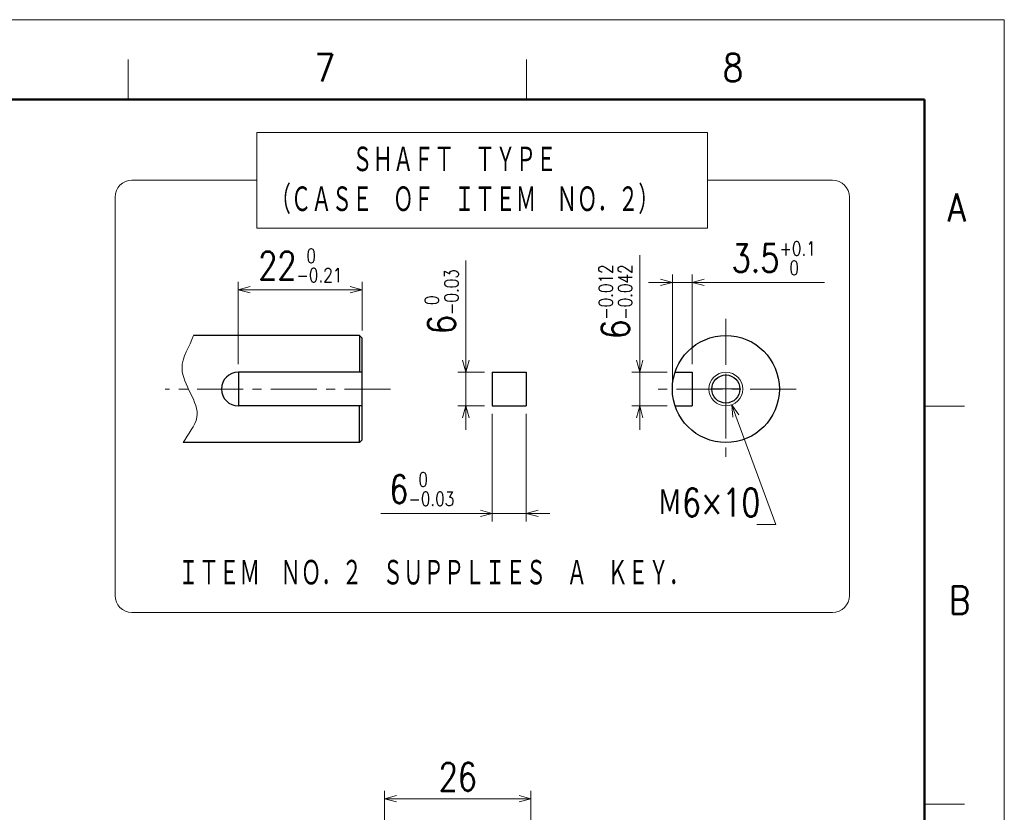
# Model space of a CAD drawing. Header units: millimetres. Extents: x 0 to 594, y 0 to 420.
# Tile 112 of 112: x 419 to 594, y 279 to 420. Entities that reach past the tile are written whole.
import ezdxf

# ---------------------------------------------------------------- set-up
doc = ezdxf.new("R2010")
doc.units = ezdxf.units.MM
doc.header["$LTSCALE"] = 0.257233
doc.linetypes.add('CENTER', pattern=[50.8, 31.75, -6.35, 6.35, -6.35])
doc.layers.add('NoLayerName_001', color=7, linetype='Continuous')
doc.styles.get("Standard").update_dxf_attribs({"font": 'txt', "bigfont": 'extfont2'})
doc.dimstyles.get("Standard").update_dxf_attribs({"dimtxt": 2.5, "dimasz": 2.5, "dimexe": 1, "dimexo": 1, "dimtad": 1, "dimdec": 3, "dimzin": 0, "dimdsep": 46, "dimtxsty": 'Standard', "dimcen": 2.5, "dimadec": 3, "dimazin": 0, "dimtfac": 0.75, "dimtdec": 3, "dimtmove": 0, "dimatfit": 3, "dimfxl": 1, "dimarcsym": 0})

# ---------------------------------------------------------------- blocks, each defined once
blk = doc.blocks.new('_OPEN30')
at = {"color": 0, "linetype": 'ByBlock', "lineweight": -2}
for p, q in [((-1, 0.267949), (0, 0)), ((0, 0), (-1, -0.267949)), ((0, 0), (-1, 0))]:
    blk.add_line(p, q, dxfattribs=at)
blk = doc.blocks.new('*D24')
at = {"layer": 'Defpoints', "color": 0}
for p in [(543.49, 357.27), (545.57, 351.64)]:
    blk.add_point(p, dxfattribs=at)
at = {"layer": 'NoLayerName_001', "color": 0, "linetype": 'Continuous', "lineweight": 13}
for p, q in [((544.53, 351.96), (544.53, 356.96)), ((542.03, 354.46), (547.03, 354.46)), ((553.41, 330.4), (546.3, 349.65)), ((550.01, 330.4), (553.41, 330.4))]:
    blk.add_line(p, q, dxfattribs=at)
at = {"layer": 'NoLayerName_001', "color": 0, "lineweight": 13, "xscale": 2.121340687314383, "yscale": 2.121340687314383, "zscale": 2.121340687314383, "rotation": 110.2559697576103}
blk.add_blockref('_OPEN30', (545.57, 351.64), dxfattribs=at)
at = {"layer": 'NoLayerName_001', "color": 0, "lineweight": 13, "insert": (541.53, 334.29), "char_height": 4.9498, "attachment_point": 5}
blk.add_mtext('\\W0.8000;Ｍ6×10 ', dxfattribs=at)
blk = doc.blocks.new('_NONE')
blk = doc.blocks.new('*D25')
at = {"layer": 'Defpoints', "color": 0}
for p in [(529.24, 357.46), (535.52, 357.46), (535.52, 351.46)]:
    blk.add_point(p, dxfattribs=at)
at = {"layer": 'NoLayerName_001', "color": 0, "linetype": 'Continuous', "lineweight": 13}
for p, q in [((529.24, 357.46), (529.24, 378.22)), ((529.24, 359.58), (529.24, 361.7)), ((534.1, 357.46), (527.83, 357.46)), ((529.24, 351.46), (529.24, 357.46)), ((534.1, 351.46), (527.83, 351.46)), ((529.24, 349.34), (529.24, 347.21))]:
    blk.add_line(p, q, dxfattribs=at)
at = {"layer": 'NoLayerName_001', "color": 0, "lineweight": 13, "xscale": 2.121340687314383, "yscale": 2.121340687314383, "zscale": 2.121340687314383}
for p, rotation in [((529.24, 357.46), 270), ((529.24, 351.46), 90)]:
    blk.add_blockref('_OPEN30', p, dxfattribs=dict(at, rotation=rotation))
at = {"layer": 'NoLayerName_001', "color": 0, "lineweight": 13, "insert": (524.94, 369.97), "char_height": 4.9498, "attachment_point": 5, "rotation": 90}
blk.add_mtext('\\A1;\\W0.8000;6{\\H2.474897;\\S-0.012^ -0.042;}', dxfattribs=at)
blk = doc.blocks.new('*D26')
at = {"layer": 'Defpoints', "color": 0}
for p in [(538.53, 373.38), (538.53, 357.46), (535.03, 354.46)]:
    blk.add_point(p, dxfattribs=at)
at = {"layer": 'NoLayerName_001', "color": 0, "linetype": 'Continuous', "lineweight": 13}
for p, q in [((535.03, 355.87), (535.03, 374.79)), ((538.53, 358.87), (538.53, 374.79)), ((532.91, 373.38), (530.79, 373.38)), ((535.03, 373.38), (538.53, 373.38)), ((538.53, 373.38), (562.03, 373.38)), ((540.65, 373.38), (542.77, 373.38))]:
    blk.add_line(p, q, dxfattribs=at)
at = {"layer": 'NoLayerName_001', "color": 0, "lineweight": 13, "xscale": 2.121340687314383, "yscale": 2.121340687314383, "zscale": 2.121340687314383}
blk.add_blockref('_OPEN30', (535.03, 373.38), dxfattribs=at)
at = {"layer": 'NoLayerName_001', "color": 0, "lineweight": 13, "xscale": 2.121340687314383, "yscale": 2.121340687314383, "zscale": 2.121340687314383, "rotation": 180}
blk.add_blockref('_OPEN30', (538.53, 373.38), dxfattribs=at)
at = {"layer": 'NoLayerName_001', "color": 0, "lineweight": 13, "insert": (553.03, 377.68), "char_height": 4.9498, "attachment_point": 5}
blk.add_mtext('\\A1;\\W0.8000;3.5{\\H2.474897;\\S+0.1^  0;}', dxfattribs=at)
blk = doc.blocks.new('*D27')
at = {"layer": 'Defpoints', "color": 0}
for p in [(498.36, 357.46), (503.06, 357.46), (503.06, 351.46)]:
    blk.add_point(p, dxfattribs=at)
at = {"layer": 'NoLayerName_001', "color": 0, "linetype": 'Continuous', "lineweight": 13}
for p, q in [((498.36, 357.46), (498.36, 377.28)), ((498.36, 359.58), (498.36, 361.7)), ((501.65, 357.46), (496.94, 357.46)), ((498.36, 351.46), (498.36, 357.46)), ((501.65, 351.46), (496.94, 351.46)), ((498.36, 349.34), (498.36, 347.21))]:
    blk.add_line(p, q, dxfattribs=at)
at = {"layer": 'NoLayerName_001', "color": 0, "lineweight": 13, "xscale": 2.121340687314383, "yscale": 2.121340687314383, "zscale": 2.121340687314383}
for p, rotation in [((498.36, 357.46), 270), ((498.36, 351.46), 90)]:
    blk.add_blockref('_OPEN30', p, dxfattribs=dict(at, rotation=rotation))
at = {"layer": 'NoLayerName_001', "color": 0, "lineweight": 13, "insert": (494.06, 369.97), "char_height": 4.9498, "attachment_point": 5, "rotation": 90}
blk.add_mtext('\\A1;\\W0.8000;6{\\H2.474897;\\S 0^ -0.03;}', dxfattribs=at)
blk = doc.blocks.new('*D28')
at = {"layer": 'Defpoints', "color": 0}
for p in [(503.06, 351.46), (509.06, 351.46), (503.06, 332.38)]:
    blk.add_point(p, dxfattribs=at)
at = {"layer": 'NoLayerName_001', "color": 0, "linetype": 'Continuous', "lineweight": 13}
for p, q in [((503.06, 350.04), (503.06, 330.96)), ((509.06, 350.04), (509.06, 330.96)), ((503.06, 332.38), (483.24, 332.38)), ((500.94, 332.38), (498.82, 332.38)), ((509.06, 332.38), (503.06, 332.38)), ((511.18, 332.38), (513.3, 332.38))]:
    blk.add_line(p, q, dxfattribs=at)
at = {"layer": 'NoLayerName_001', "color": 0, "lineweight": 13, "xscale": 2.121340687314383, "yscale": 2.121340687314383, "zscale": 2.121340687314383}
blk.add_blockref('_OPEN30', (503.06, 332.38), dxfattribs=at)
at = {"layer": 'NoLayerName_001', "color": 0, "lineweight": 13, "xscale": 2.121340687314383, "yscale": 2.121340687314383, "zscale": 2.121340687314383, "rotation": 180}
blk.add_blockref('_OPEN30', (509.06, 332.38), dxfattribs=at)
at = {"layer": 'NoLayerName_001', "color": 0, "lineweight": 13, "insert": (490.54, 336.68), "char_height": 4.9498, "attachment_point": 5}
blk.add_mtext('\\A1;\\W0.8000;6{\\H2.474897;\\S 0^ -0.03;}', dxfattribs=at)
blk = doc.blocks.new('*D29')
at = {"layer": 'Defpoints', "color": 0}
for p in [(457.96, 372.09), (479.96, 363.46), (457.96, 357.46)]:
    blk.add_point(p, dxfattribs=at)
at = {"layer": 'NoLayerName_001', "color": 0, "linetype": 'Continuous', "lineweight": 13}
for p, q in [((457.96, 358.87), (457.96, 373.5)), ((479.96, 364.87), (479.96, 373.5)), ((477.84, 372.09), (460.08, 372.09))]:
    blk.add_line(p, q, dxfattribs=at)
at = {"layer": 'NoLayerName_001', "color": 0, "lineweight": 13, "xscale": 2.121340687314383, "yscale": 2.121340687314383, "zscale": 2.121340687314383, "rotation": 180}
blk.add_blockref('_OPEN30', (457.96, 372.09), dxfattribs=at)
at = {"layer": 'NoLayerName_001', "color": 0, "lineweight": 13, "xscale": 2.121340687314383, "yscale": 2.121340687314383, "zscale": 2.121340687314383}
blk.add_blockref('_OPEN30', (479.96, 372.09), dxfattribs=at)
at = {"layer": 'NoLayerName_001', "color": 0, "lineweight": 13, "insert": (468.96, 376.39), "char_height": 4.9498, "attachment_point": 5}
blk.add_mtext('\\A1;\\W0.8000;22{\\H2.474897;\\S 0^ -0.21;}', dxfattribs=at)
blk = doc.blocks.new('*D49')
at = {"layer": 'Defpoints', "color": 0}
for p in [(483.93, 281.71), (483.93, 235.47), (509.93, 235.47)]:
    blk.add_point(p, dxfattribs=at)
at = {"layer": 'NoLayerName_001', "color": 0, "linetype": 'Continuous', "lineweight": 13}
for p, q in [((483.93, 236.88), (483.93, 283.13)), ((507.81, 281.71), (486.05, 281.71)), ((509.93, 236.88), (509.93, 283.13))]:
    blk.add_line(p, q, dxfattribs=at)
at = {"layer": 'NoLayerName_001', "color": 0, "lineweight": 13, "xscale": 2.1213, "yscale": 2.1213, "zscale": 2.1213, "rotation": 180}
blk.add_blockref('_OPEN30', (483.93, 281.71), dxfattribs=at)
at = {"layer": 'NoLayerName_001', "color": 0, "lineweight": 13, "xscale": 2.1213, "yscale": 2.1213, "zscale": 2.1213}
blk.add_blockref('_OPEN30', (509.93, 281.71), dxfattribs=at)
at = {"layer": 'NoLayerName_001', "color": 0, "lineweight": 13, "insert": (496.93, 285.6), "char_height": 4.9497, "attachment_point": 5}
blk.add_mtext('\\W0.8000;26', dxfattribs=at)

msp = doc.modelspace()

# ---------------------------------------------------------------- linework, layer by layer
at = {"layer": 'NoLayerName_001', "color": 7, "linetype": 'Continuous', "lineweight": 13}
for p in [(0, 420.0255), (593.9754, 0)]:
    msp.add_line(p, (593.9754, 420.0255), dxfattribs=at)
at = {"layer": 'NoLayerName_001', "color": 2, "linetype": 'Continuous', "lineweight": 13}
for p, q in [((438.4104, 412.9543), (438.4104, 405.8832)), ((509.1218, 405.8832), (509.1218, 412.9543)), ((461.2739, 400.0193), (541.2739, 400.0193)), ((461.2739, 400.0193), (461.2739, 383.0193)), ((541.2739, 400.0193), (541.2739, 383.0193)), ((439.068, 391.5193), (461.2739, 391.5193)), ((541.2739, 391.5193), (563.4798, 391.5193)), ((436.068, 388.5193), (436.068, 317.7887)), ((566.4798, 317.7887), (566.4798, 388.5193)), ((461.2739, 383.0193), (541.2739, 383.0193)), ((579.8331, 351.4354), (586.9043, 351.4354)), ((563.4798, 314.7887), (439.068, 314.7887)), ((586.9043, 280.7241), (579.8331, 280.7241))]:
    msp.add_line(p, q, dxfattribs=at)
at = {"layer": 'NoLayerName_001', "color": 7, "linetype": 'Continuous', "lineweight": 50}
for p, q in [((35.3557, 405.8832), (579.8331, 405.8832)), ((579.8331, 405.8832), (579.8331, 14.1423))]:
    msp.add_line(p, q, dxfattribs=at)
at = {"layer": 'NoLayerName_001', "color": 2, "linetype": 'CENTER', "lineweight": 13}
for p, q in [((544.5298, 366.9238), (544.5298, 341.9891)), ((484.9625, 354.4564), (444.9625, 354.4564)), ((556.9971, 354.4564), (532.0624, 354.4564))]:
    msp.add_line(p, q, dxfattribs=at)
at = {"layer": 'NoLayerName_001', "color": 7, "linetype": 'Continuous', "lineweight": 25}
for p, q in [((479.4625, 363.9564), (449.9969, 363.9564)), ((479.4625, 363.9564), (479.9625, 363.4564)), ((479.4625, 363.9564), (479.4625, 357.4564)), ((479.9625, 345.4564), (479.9625, 363.4564)), ((479.9625, 357.4564), (457.9625, 357.4564)), ((457.9625, 357.4564), (457.9625, 351.4564)), ((503.0606, 357.4564), (509.0606, 357.4564)), ((503.0606, 357.4564), (503.0606, 351.4564)), ((509.0606, 357.4564), (509.0606, 351.4564)), ((535.5159, 357.4564), (538.5298, 357.4564)), ((538.5298, 357.4564), (538.5298, 351.4564)), ((479.9625, 351.4564), (457.9625, 351.4564)), ((479.4625, 344.9564), (479.4625, 351.4564)), ((503.0606, 351.4564), (509.0606, 351.4564)), ((535.5159, 351.4564), (538.5298, 351.4564)), ((479.4625, 344.9564), (448.162, 344.9564)), ((479.4625, 344.9564), (479.9625, 345.4564))]:
    msp.add_line(p, q, dxfattribs=at)
for radius in [9.5, 2.5]:
    msp.add_circle((544.5298, 354.4564), radius, dxfattribs=at)
at = {"layer": 'NoLayerName_001', "color": 2, "linetype": 'Continuous', "lineweight": 13}
msp.add_circle((544.5298, 354.4564), 3, dxfattribs=at)
for centre, start, end in [((439.068, 388.5193), 90, 180), ((563.4798, 388.5193), 0, 90), ((439.068, 317.7887), 180, 270), ((563.4798, 317.7887), 270, 0)]:
    msp.add_arc(centre, 3, start, end, dxfattribs=at)
at = {"layer": 'NoLayerName_001', "color": 7, "linetype": 'Continuous', "lineweight": 25}
msp.add_arc((457.9625, 354.4564), 3, 90, 270, dxfattribs=at)
at = {"layer": 'NoLayerName_001', "color": 2, "linetype": 'Continuous', "lineweight": 13}
msp.add_open_spline([(449.9969, 363.9564), (449.3173, 362.0098), (445.904, 357.2885), (452.7902, 350.4759), (448.9775, 346.4549), (448.162, 344.9564)], degree=3, knots=[0, 0, 0, 0, 6.18564118, 15.24654839, 20.36451773, 20.36451773, 20.36451773, 20.36451773], dxfattribs=at)

# ---------------------------------------------------------------- texts
at = {"layer": 'NoLayerName_001', "color": 2, "lineweight": 13, "char_height": 4.949795, "attachment_point": 7}
for s, insert in [('\\A1;\\W0.8600;7', (471.4941, 409.0388)), ('\\A1;\\W0.8600;8', (543.9569, 409.0388)), ('\\A1;\\W0.8600;A', (583.8718, 384.1951)), ('\\A1;\\W0.8600;B', (584.0992, 314.5093))]:
    msp.add_mtext(s, dxfattribs=dict(at, insert=insert))
at = {"layer": 'NoLayerName_001', "color": 3, "lineweight": 13, "insert": (463.6555, 385.4941), "char_height": 4.949795, "attachment_point": 7, "line_spacing_factor": 0.857143}
msp.add_mtext('\\A1;\\W0.6667;\u3000\u3000\u3000\u3000ＳＨＡＦＴ\u3000ＴＹＰＥ\\P（ＣＡＳＥ\u3000ＯＦ\u3000ＩＴＥＭ\u3000ＮＯ．２）', dxfattribs=at)
at = {"layer": 'NoLayerName_001', "color": 3, "lineweight": 13, "insert": (447.2856, 319.2845), "char_height": 4.949795, "attachment_point": 7}
msp.add_mtext('\\A1;\\W0.6667;ＩＴＥＭ\u3000ＮＯ．２\u3000ＳＵＰＰＬＩＥＳ\u3000Ａ\u3000ＫＥＹ．', dxfattribs=at)

# ---------------------------------------------------------------- dimensions: what is measured, and where the dimension line sits
at = {"layer": 'NoLayerName_001', "color": 3, "linetype": 'Continuous', "lineweight": 13}
for base, p1, p2, angle, override, picture, middle in [((529.2396, 357.4564), (535.5159, 351.4564), (535.5159, 357.4564), 90, {"dimtxt": 4.949795, "dimasz": 2.121341, "dimexe": 1.414227, "dimexo": 1.414227, "dimgap": 1.414227, "dimzin": 8, "dimblk": 'OPEN30', "dimclrd": 0, "dimclre": 0, "dimclrt": 0, "dimtol": 1, "dimtp": -0.012, "dimtm": 0.042, "dimtfac": 0.5, "dimtolj": 1, "dimlwd": 13, "dimlwe": 13}, '*D25', (529.2396, 369.9724)), ((457.9625, 372.0885), (479.9625, 363.4564), (457.9625, 357.4564), 180, {"dimtxt": 4.949795, "dimasz": 2.121341, "dimexe": 1.414227, "dimexo": 1.414227, "dimgap": 1.414227, "dimzin": 8, "dimblk": 'OPEN30', "dimclrd": 0, "dimclre": 0, "dimclrt": 0, "dimtol": 1, "dimtp": 0, "dimtm": 0.21, "dimtfac": 0.5, "dimtdec": 2, "dimtolj": 1, "dimlwd": 13, "dimlwe": 13}, '*D29', (468.9625, 372.0885)), ((498.358, 357.4564), (503.0606, 351.4564), (503.0606, 357.4564), 90, {"dimtxt": 4.949795, "dimasz": 2.121341, "dimexe": 1.414227, "dimexo": 1.414227, "dimgap": 1.414227, "dimzin": 8, "dimblk": 'OPEN30', "dimclrd": 0, "dimclre": 0, "dimclrt": 0, "dimtol": 1, "dimtp": 0, "dimtm": 0.03, "dimtfac": 0.5, "dimtolj": 1, "dimlwd": 13, "dimlwe": 13}, '*D27', (498.358, 369.9724)), ((503.0606, 332.3771), (509.0606, 351.4564), (503.0606, 351.4564), 180, {"dimtxt": 4.949795, "dimasz": 2.121341, "dimexe": 1.414227, "dimexo": 1.414227, "dimgap": 1.414227, "dimzin": 8, "dimblk": 'OPEN30', "dimclrd": 0, "dimclre": 0, "dimclrt": 0, "dimtol": 1, "dimtp": 0, "dimtm": 0.03, "dimtfac": 0.5, "dimtolj": 1, "dimlwd": 13, "dimlwe": 13}, '*D28', (490.5447, 332.3771)), ((483.9332, 281.7142), (509.9332, 235.4699), (483.9332, 235.4699), 180, {"dimtxt": 4.9497, "dimasz": 2.1213, "dimexe": 1.4142, "dimexo": 1.4142, "dimgap": 1.4142, "dimzin": 8, "dimblk": 'OPEN30', "dimclrd": 0, "dimclre": 0, "dimclrt": 0, "dimtp": 0, "dimtm": 0, "dimlwd": 13, "dimlwe": 13}, '*D49', (496.9332, 281.7142))]:
    dim = msp.add_linear_dim(base=base, p1=p1, p2=p2, angle=angle, text='\\W0.8000;<>', dimstyle='Standard', override=override, dxfattribs=at)
    dim.commit()
    dim.dimension.update_dxf_attribs({"geometry": picture, "text_midpoint": middle, "dimtype": 160})
dim = msp.add_linear_dim(base=(538.5298, 373.3751), p1=(535.0298, 354.4564), p2=(538.5298, 357.4564), text='\\W0.8000;<>', dimstyle='Standard', override={"dimtxt": 4.949795, "dimasz": 2.121341, "dimexe": 1.414227, "dimexo": 1.414227, "dimgap": 1.414227, "dimzin": 8, "dimblk": 'OPEN30', "dimclrd": 0, "dimclre": 0, "dimclrt": 0, "dimtol": 1, "dimtp": 0.1, "dimtm": 0, "dimtfac": 0.5, "dimtdec": 1, "dimtolj": 1, "dimlwd": 13, "dimlwe": 13}, dxfattribs=at)
dim.commit()
dim.dimension.update_dxf_attribs({"geometry": '*D26', "text_midpoint": (553.0256, 373.3751), "dimtype": 160})
dim = msp.add_diameter_dim_2p(p1=(543.4911, 357.2709), p2=(545.5684, 351.642), text='\\W0.8000;Ｍ<>', dimstyle='Standard', override={"dimtxt": 4.949795, "dimasz": 2.121341, "dimexe": 1.414227, "dimexo": 1.414227, "dimgap": 1.414227, "dimtad": 3, "dimtih": 1, "dimtoh": 1, "dimzin": 8, "dimpost": '<>×10 ', "dimblk1": 'NONE', "dimblk2": 'OPEN30', "dimsah": 1, "dimse1": 1, "dimclrd": 0, "dimclre": 0, "dimclrt": 0, "dimtp": 0, "dimtm": 0, "dimtofl": 0, "dimlwd": 13, "dimlwe": -2}, dxfattribs=at)
dim.commit()
dim.dimension.update_dxf_attribs({"geometry": '*D24', "text_midpoint": (541.5264, 330.4044), "dimtype": 163})

doc.saveas('drawing.dxf')
